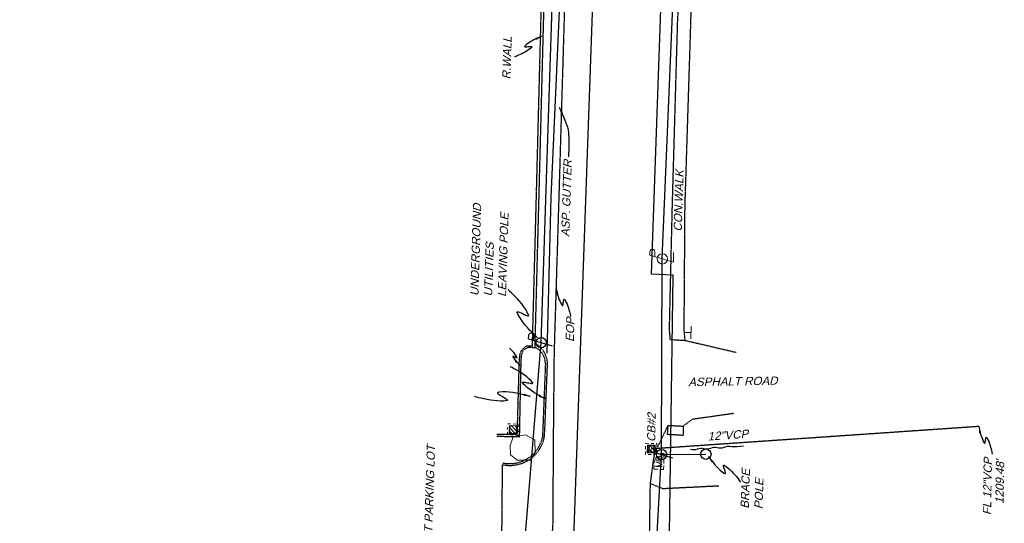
# Model space of a CAD drawing. Header units: feet. Extents: x 2383222 to 2387286, y 226448 to 228577.
# Tile 7 of 15: x 2386714 to 2387012, y 227018 to 227171. Entities that reach past the tile are written whole.
import ezdxf

# ---------------------------------------------------------------- set-up
doc = ezdxf.new("R2010")
doc.units = ezdxf.units.FT
doc.header["$MEASUREMENT"] = 0
for name, pattern in [('elecex', [0]), ('gasex', [0]), ('OhDOT_USTN1', [0.055, 0.014, -0.041]), ('OhDOT_USTN3', [0.22, 0.165, -0.055]), ('OhDOT_USTN5', [0.11, 0.055, -0.055]), ('REDO_Drainage01', [1.6, 0.85, -0.75]), ('teleex', [0]), ('waterex', [0])]:
    doc.linetypes.add(name, pattern=pattern)
for name, color, linetype in [('CM_X_Curb_Gutter', 254, 'Continuous'), ('DR_X_Cells', 121, 'Continuous'), ('DR_X_Storm_Sewer', 151, 'OhDOT_USTN5'), ('DR_X_Text', 7, 'Continuous'), ('PV_X_Curb', 120, 'OhDOT_USTN1'), ('PV_X_Driveway', 7, 'OhDOT_USTN5'), ('PV_X_EOP', 7, 'OhDOT_USTN3'), ('PV_X_Text', 7, 'Continuous'), ('PV_X_Walk', 120, 'OhDOT_USTN5'), ('RD_X_Cells', 7, 'Continuous'), ('RD_X_Misc_Items', 1, 'OhDOT_USTN3'), ('RD_X_Text', 7, 'Continuous'), ('RD_X_Wall', 120, 'OhDOT_USTN1'), ('SN_X_Public', 3, 'Continuous'), ('UT_X_Electric', 1, 'elecex'), ('UT_X_Electric_Cells', 1, 'Continuous'), ('UT_X_Electric_Text', 7, 'Continuous'), ('UT_X_Gas', 2, 'gasex'), ('UT_X_Misc_Cells', 7, 'Continuous'), ('UT_X_Telecom', 30, 'teleex'), ('UT_X_Unknown_Cells', 7, 'Continuous'), ('UT_X_Water', 133, 'waterex'), ('VG_X_Text', 7, 'Continuous')]:
    doc.layers.add(name, color=color, linetype=linetype)
doc.layers.add('SC_Scratch7', color=140, linetype='Continuous', plot=False)
doc.styles.add('Slanted Normal (0.125) Font 31', font='arial.ttf', dxfattribs={"oblique": 15, "height": 0.125})

# ---------------------------------------------------------------- blocks, each defined once
blk = doc.blocks.new('PP')
at = {"linetype": 'Continuous'}
for p, q in [((0.043, 0.16), (-0.037, -0.14)), ((0.043, 0.16), (0.085, 0.16)), ((0.026, 0.096), (0.085, 0.096))]:
    blk.add_line(p, q, dxfattribs=at)
blk.add_circle((0, 0), 0.065, dxfattribs=at)
at = {"linetype": 'Continuous', "extrusion": (0, 0, -1)}
blk.add_arc((-0.086, 0.128), 0.0319, 88.8767, 271.1233, dxfattribs=at)
blk = doc.blocks.new('PLP')
at = {"layer": 'UT_X_Misc_Cells', "color": 1, "linetype": 'Continuous', "lineweight": 0}
for p, q in [((0.043, 0.16), (0.085, 0.16)), ((0.026, 0.096), (0.085, 0.096))]:
    blk.add_line(p, q, dxfattribs=at)
at = {"layer": 'UT_X_Misc_Cells', "color": 1, "linetype": 'Continuous', "lineweight": 0, "flags": 128}
blk.add_lwpolyline([(0.043, 0.16), (-0.037, -0.14), (0.083, -0.14)], dxfattribs=at)
at = {"layer": 'UT_X_Misc_Cells', "color": 1, "linetype": 'Continuous', "lineweight": 0}
blk.add_circle((0, 0), 0.065, dxfattribs=at)
at = {"layer": 'UT_X_Misc_Cells', "color": 1, "linetype": 'Continuous', "lineweight": 0, "extrusion": (0, 0, -1)}
blk.add_arc((-0.086, 0.128), 0.0319, 88.8767, 271.1233, dxfattribs=at)
blk = doc.blocks.new('MB')
at = {"layer": 'RD_X_Cells', "color": 230, "linetype": 'Continuous', "lineweight": 0}
for p, q in [((-0.026, 0.061), (0.025, 0.061)), ((-0.026, -0.061), (0.025, -0.061))]:
    blk.add_line(p, q, dxfattribs=at)
at = {"layer": 'RD_X_Cells', "color": 230, "linetype": 'Continuous', "lineweight": 0, "flags": 128}
for points in [[(-0.1, 0.013), (-0.1, 0.061), (-0.051, 0.061)], [(-0.065, -0.04), (-0.065, 0.04), (-0.036, -0.04), (-0.008, 0.04), (-0.008, -0.04)], [(0.051, 0.003), (0.054, 0.007), (0.056, 0.009), (0.057, 0.01), (0.058, 0.012), (0.059, 0.014), (0.06, 0.016), (0.061, 0.02), (0.061, 0.022), (0.061, 0.025), (0.061, 0.029), (0.059, 0.032), (0.057, 0.034), (0.054, 0.037), (0.052, 0.038), (0.05, 0.039), (0.047, 0.04), (0.016, 0.04), (0.016, -0.04), (0.051, -0.04), (0.055, -0.037), (0.059, -0.034), (0.062, -0.029), (0.064, -0.024), (0.065, -0.018), (0.065, -0.014), (0.064, -0.01), (0.061, -0.005), (0.058, -0.001), (0.051, 0.003), (0.016, 0.003)], [(0.05, 0.061), (0.1, 0.061), (0.1, 0.013)], [(-0.051, -0.061), (-0.1, -0.061), (-0.1, -0.013)], [(0.1, -0.013), (0.1, -0.061), (0.05, -0.061)]]:
    blk.add_lwpolyline(points, dxfattribs=at)
blk = doc.blocks.new('SGN1P')
at = {"layer": 'SN_X_Public', "color": 3, "linetype": 'Continuous', "lineweight": 0}
for p, q in [((0, 0), (-0.08, 0)), ((0, 0.08), (0, -0.08))]:
    blk.add_line(p, q, dxfattribs=at)
blk = doc.blocks.new('B1')
at = {"xscale": 12, "yscale": 12, "zscale": 12}
blk.add_blockref('SGN1P', (0, 0), dxfattribs=at)
blk = doc.blocks.new('CBS_CATCH BASIN RECTANGLE')
at = {"linetype": 'Continuous', "lineweight": 0}
for p, q in [((-1.15, -0.61), (0.61, 1.15)), ((-1.15, 0.52), (-0.52, 1.15)), ((-0.55, -1.15), (1.15, 0.55)), ((0.58, -1.15), (1.15, -0.58))]:
    blk.add_line(p, q, dxfattribs=at)
at = {"linetype": 'REDO_Drainage01', "lineweight": 0}
for points in [[(-1.67, 1.67), (1.67, 1.67), (1.67, -1.67), (-1.67, -1.67), (-1.67, 1.67)], [(-1, 1), (1, 1), (1, -1), (-1, -1), (-1, 1)]]:
    blk.add_lwpolyline(points, close=True, dxfattribs=at)
at = {"linetype": 'Continuous', "lineweight": 0, "flags": 128}
blk.add_lwpolyline([(-1.15, 1.15), (1.15, 1.15), (1.15, -1.15), (-1.15, -1.15), (-1.15, 1.15)], close=True, dxfattribs=at)
blk = doc.blocks.new('ROCK')
at = {"layer": 'RD_X_Cells', "color": 120, "linetype": 'Continuous', "lineweight": 0, "flags": 128}
blk.add_lwpolyline([(-0.153, -0.097), (-0.157, 0.068), (-0.094, 0.152), (0.024, 0.158), (0.134, 0.126), (0.164, -0.027), (0.107, -0.15), (-0.056, -0.157), (-0.153, -0.097)], dxfattribs=at)

msp = doc.modelspace()

# ---------------------------------------------------------------- linework, layer by layer
at = {"layer": 'CM_X_Curb_Gutter'}
msp.add_lwpolyline([(2386873.47, 227069.84), (2386874.73, 227116.97), (2386877.21, 227173.32), (2386879.19, 227227.93), (2386880.57, 227282.54), (2386880.6, 227290.79), (2386875.03, 227294.17)], dxfattribs=at)
at = {"layer": 'DR_X_Storm_Sewer'}
msp.add_line((2387003.98, 227047.7), (2386904.9, 227040.9), dxfattribs=at)
at = {"layer": 'DR_X_Text'}
msp.add_solid([(2387004.69, 227045.8), (2387004.04, 227045.67), (2387003.98, 227047.7)], dxfattribs=at)
at = {"layer": 'PV_X_Curb'}
for points in [[(2386858.26, 227045.36), (2386864.47, 227045.37), (2386865.11, 227068.42, -0.312156), (2386867.38, 227072.03), (2386868.82, 227072.05)], [(2386858.28, 227044.77), (2386865.16, 227044.62), (2386865.64, 227068.24, -0.154315), (2386866.23, 227070.64, -0.25659), (2386868.78, 227071.52)], [(2386860.01, 227036.17, 0.416319), (2386872.63, 227044.37), (2386872.82, 227047.29), (2386873.6, 227066.76, 0.253368), (2386870.1, 227072.65)], [(2386869.94, 227071.55, -0.295398), (2386872.96, 227066.66), (2386872.07, 227044.37, -0.410794), (2386860.13, 227036.69)]]:
    msp.add_lwpolyline(points, format="xyb", dxfattribs=at)
at = {"layer": 'PV_X_Driveway'}
for points in [[(2386859.74, 227006.26), (2386860.01, 227036.17)], [(2386925.39, 227029.7), (2386908.47, 227028.86), (2386904.7, 227030.4)]]:
    msp.add_lwpolyline(points, dxfattribs=at)
at = {"layer": 'PV_X_EOP'}
for points in [[(2386895.67, 227736.11), (2386894.25, 227694.14), (2386892.65, 227652.07), (2386891.17, 227602.5), (2386890.45, 227579.77), (2386888.37, 227570.54), (2386887.63, 227538.53), (2386887.45, 227522.44), (2386887.61, 227497.74), (2386887.79, 227468.42), (2386887.08, 227445.77), (2386886.08, 227407.11), (2386885.18, 227366), (2386883.77, 227319.99), (2386882.78, 227290.72), (2386882.59, 227282.41), (2386880.63, 227227.97), (2386878.68, 227173.18), (2386877.01, 227116.92), (2386875.57, 227069.81), (2386875.36, 227047.56), (2386875.16, 227018.24), (2386873.68, 226992.02), (2386871.27, 226992.16)], [(2386930.63, 227070.03), (2386915.22, 227073.62), (2386910.72, 227073.91), (2386910.46, 227077.04), (2386911.33, 227114.09), (2386912.93, 227169.92), (2386913.31, 227176.78)], [(2386912.06, 226877.4), (2386908.3, 226878.25), (2386905.69, 226879.61), (2386904.68, 226880.29), (2386898.86, 226884.34), (2386897.99, 226887.01), (2386898.48, 226895.36), (2386901.75, 226932.02), (2386903.02, 226962.5), (2386904.24, 227001.92), (2386904.7, 227030.4), (2386905.93, 227039.5), (2386910.05, 227048.02), (2386914.58, 227047.82), (2386917.46, 227049.96), (2386929.88, 227051.72)]]:
    msp.add_lwpolyline(points, dxfattribs=at)
at = {"layer": 'PV_X_Text'}
for points in [[(2386877.14, 227144.19), (2386877.95, 227142.46), (2386878.67, 227140.77), (2386879.35, 227138.97), (2386879.62, 227138.13), (2386879.8, 227137.38), (2386879.93, 227136.45), (2386880.06, 227134.36), (2386880.06, 227132.23), (2386879.93, 227129.23)], [(2386876.17, 227089.49), (2386876.18, 227089.43), (2386876.22, 227089.24), (2386876.28, 227088.96), (2386876.37, 227088.58), (2386876.48, 227088.14), (2386876.61, 227087.64), (2386876.77, 227087.11), (2386876.95, 227086.56), (2386877.15, 227086.01), (2386877.38, 227085.47), (2386877.63, 227084.97), (2386877.9, 227084.51), (2386878.05, 227084.31), (2386878.14, 227084.23), (2386878.21, 227084.27), (2386878.27, 227084.4), (2386878.31, 227084.6), (2386878.35, 227084.85), (2386878.38, 227085.13), (2386878.41, 227085.41), (2386878.44, 227085.67), (2386878.49, 227085.9), (2386878.54, 227086.06), (2386878.6, 227086.15), (2386878.68, 227086.14), (2386878.73, 227086.09), (2386879.01, 227085.66), (2386879.27, 227085.18), (2386879.51, 227084.65), (2386879.73, 227084.11), (2386879.92, 227083.55), (2386880.09, 227083.01), (2386880.23, 227082.5), (2386880.36, 227082.02), (2386880.45, 227081.61), (2386880.53, 227081.28), (2386880.58, 227081.04), (2386880.6, 227080.91), (2386880.61, 227080.9)]]:
    msp.add_lwpolyline(points, dxfattribs=at)
for points in [[(2386878.26, 227142.5), (2386877.65, 227142.23), (2386877.14, 227144.19)], [(2386876.94, 227087.62), (2386876.29, 227087.47), (2386876.17, 227089.49)]]:
    msp.add_solid(points, dxfattribs=at)
at = {"layer": 'PV_X_Walk'}
for points in [[(2386915.22, 227073.62), (2386914.9, 227076.78), (2386915.16, 227114.08), (2386916.92, 227169.64), (2386917.56, 227194.58), (2386918.28, 227226.4), (2386919.97, 227279.8), (2386920.22, 227288.98), (2386921.51, 227325.19), (2386922.64, 227365.27), (2386938.21, 227362.16)], [(2386914.58, 227047.82), (2386914.59, 227045), (2386909.87, 227045.26), (2386910.05, 227048.02)]]:
    msp.add_lwpolyline(points, dxfattribs=at)
at = {"layer": 'RD_X_Text'}
msp.add_lwpolyline([(2386871.89, 227165.6), (2386871.82, 227165.57), (2386871.63, 227165.5), (2386871.34, 227165.38), (2386870.96, 227165.23), (2386870.51, 227165.03), (2386870, 227164.8), (2386869.47, 227164.54), (2386868.92, 227164.25), (2386868.37, 227163.94), (2386867.84, 227163.6), (2386867.35, 227163.24), (2386866.92, 227162.87), (2386866.73, 227162.68), (2386866.67, 227162.57), (2386866.72, 227162.5), (2386866.88, 227162.47), (2386867.11, 227162.47), (2386867.39, 227162.48), (2386867.7, 227162.51), (2386868.02, 227162.54), (2386868.32, 227162.56), (2386868.58, 227162.56), (2386868.77, 227162.55), (2386868.88, 227162.5), (2386868.88, 227162.41), (2386868.84, 227162.35), (2386868.44, 227161.97), (2386867.97, 227161.61), (2386867.46, 227161.26), (2386866.92, 227160.93), (2386866.37, 227160.63), (2386865.82, 227160.35), (2386865.3, 227160.11), (2386864.82, 227159.89), (2386864.41, 227159.72), (2386864.07, 227159.58), (2386863.82, 227159.49), (2386863.69, 227159.44), (2386863.67, 227159.43)], dxfattribs=at)
msp.add_solid([(2386870.16, 227164.53), (2386869.91, 227165.15), (2386871.89, 227165.6)], dxfattribs=at)
at = {"layer": 'RD_X_Wall'}
msp.add_lwpolyline([(2386874.48, 227281.98), (2386873.82, 227257.1), (2386872.78, 227216.5), (2386871.61, 227173.46), (2386870.14, 227117.01), (2386868.93, 227071.58), (2386869.83, 227071.56), (2386871.04, 227116.98), (2386872.51, 227173.44), (2386873.68, 227216.48), (2386874.72, 227257.07), (2386875.38, 227281.99)], dxfattribs=at)
at = {"layer": 'SC_Scratch7'}
msp.add_lwpolyline([(2387003.98, 227047.7), (2387003.99, 227047.63), (2387004.02, 227047.46), (2387004.07, 227047.18), (2387004.15, 227046.82), (2387004.24, 227046.4), (2387004.35, 227045.92), (2387004.48, 227045.41), (2387004.64, 227044.88), (2387004.82, 227044.35), (2387005.02, 227043.83), (2387005.24, 227043.34), (2387005.49, 227042.9), (2387005.62, 227042.7), (2387005.7, 227042.63), (2387005.77, 227042.66), (2387005.83, 227042.78), (2387005.88, 227042.97), (2387005.92, 227043.21), (2387005.96, 227043.47), (2387006, 227043.73), (2387006.04, 227043.98), (2387006.09, 227044.2), (2387006.14, 227044.36), (2387006.2, 227044.44), (2387006.28, 227044.42), (2387006.32, 227044.37), (2387006.58, 227043.96), (2387006.82, 227043.49), (2387007.03, 227042.98), (2387007.22, 227042.46), (2387007.38, 227041.92), (2387007.53, 227041.4), (2387007.65, 227040.91), (2387007.75, 227040.45), (2387007.84, 227040.06), (2387007.9, 227039.74), (2387007.94, 227039.51), (2387007.96, 227039.39), (2387007.96, 227039.37)], dxfattribs=at)
msp.add_lwpolyline([(2386932.83, 227041.71), (2386930.83, 227041.58, -0.041595), (2386928.82, 227041.63, 0.125362), (2386926.84, 227041.33, -0.167832), (2386924.84, 227041.21, 0.167832), (2386922.85, 227041.08, -0.167832), (2386920.85, 227040.96, 0.167832), (2386918.85, 227040.83, -0.167832), (2386916.86, 227040.71, -0.167832)], format="xyb", dxfattribs=at)
at = {"layer": 'UT_X_Electric'}
msp.add_lwpolyline([(2386896.58, 226749.64), (2386900.01, 226892.15), (2386908.07, 227039.19), (2386908.3, 227098.36), (2386911.59, 227177.38), (2386917.01, 227322.81), (2386921.18, 227453.49), (2386929.67, 227593.63), (2386880.02, 227707.27), (2386714.08, 227724.63)], dxfattribs=at)
at = {"layer": 'UT_X_Electric_Cells'}
msp.add_line((2386908.07, 227039.19), (2386921.44, 227039.34), dxfattribs=at)
msp.add_circle((2386921.44, 227039.34, 1225.5), 1.57, dxfattribs=at)
at = {"layer": 'UT_X_Electric_Text'}
for points in [[(2386870.6, 227074.47), (2386870.51, 227074.55), (2386870.27, 227074.78), (2386869.89, 227075.14), (2386869.4, 227075.61), (2386868.83, 227076.19), (2386868.2, 227076.85), (2386867.54, 227077.58), (2386866.87, 227078.36), (2386866.22, 227079.18), (2386865.62, 227080.02), (2386865.09, 227080.87), (2386864.65, 227081.7), (2386864.47, 227082.11), (2386864.45, 227082.32), (2386864.58, 227082.39), (2386864.83, 227082.35), (2386865.18, 227082.22), (2386865.6, 227082.03), (2386866.06, 227081.81), (2386866.52, 227081.58), (2386866.97, 227081.37), (2386867.36, 227081.2), (2386867.66, 227081.11), (2386867.86, 227081.12), (2386867.92, 227081.26), (2386867.88, 227081.38), (2386867.5, 227082.21), (2386867.01, 227083.05), (2386866.44, 227083.9), (2386865.81, 227084.73), (2386865.15, 227085.53), (2386864.48, 227086.29), (2386863.83, 227086.99), (2386863.23, 227087.61), (2386862.7, 227088.13), (2386862.26, 227088.55), (2386861.94, 227088.85), (2386861.77, 227089), (2386861.75, 227089.02)], [(2386865.35, 227066.15), (2386865.32, 227066.18), (2386865.23, 227066.26), (2386865.09, 227066.39), (2386864.92, 227066.56), (2386864.72, 227066.76), (2386864.5, 227066.99), (2386864.26, 227067.25), (2386864.02, 227067.53), (2386863.8, 227067.82), (2386863.58, 227068.11), (2386863.39, 227068.41), (2386863.24, 227068.71), (2386863.17, 227068.85), (2386863.16, 227068.93), (2386863.21, 227068.95), (2386863.3, 227068.94), (2386863.42, 227068.89), (2386863.57, 227068.83), (2386863.73, 227068.75), (2386863.89, 227068.67), (2386864.05, 227068.6), (2386864.18, 227068.55), (2386864.29, 227068.52), (2386864.36, 227068.52), (2386864.38, 227068.57), (2386864.37, 227068.61), (2386864.23, 227068.9), (2386864.06, 227069.2), (2386863.86, 227069.5), (2386863.63, 227069.79), (2386863.4, 227070.08), (2386863.16, 227070.35), (2386862.93, 227070.59), (2386862.72, 227070.81), (2386862.53, 227071), (2386862.38, 227071.15), (2386862.26, 227071.25), (2386862.2, 227071.31), (2386862.19, 227071.31)], [(2386872.88, 227056.07), (2386872.79, 227056.11), (2386872.53, 227056.24), (2386872.14, 227056.44), (2386871.64, 227056.71), (2386871.04, 227057.04), (2386870.38, 227057.43), (2386869.68, 227057.87), (2386868.96, 227058.34), (2386868.24, 227058.86), (2386867.56, 227059.39), (2386866.93, 227059.95), (2386866.38, 227060.53), (2386866.15, 227060.82), (2386866.08, 227060.98), (2386866.17, 227061.07), (2386866.38, 227061.09), (2386866.7, 227061.07), (2386867.09, 227061.01), (2386867.51, 227060.93), (2386867.94, 227060.85), (2386868.35, 227060.78), (2386868.7, 227060.74), (2386868.97, 227060.74), (2386869.13, 227060.79), (2386869.14, 227060.91), (2386869.09, 227061.01), (2386868.59, 227061.58), (2386868, 227062.15), (2386867.34, 227062.7), (2386866.64, 227063.23), (2386865.91, 227063.72), (2386865.2, 227064.18), (2386864.51, 227064.59), (2386863.88, 227064.95), (2386863.33, 227065.25), (2386862.88, 227065.49), (2386862.55, 227065.66), (2386862.38, 227065.74), (2386862.36, 227065.75)], [(2386922.25, 227038.63), (2386922.3, 227038.56), (2386922.44, 227038.36), (2386922.66, 227038.05), (2386922.96, 227037.65), (2386923.32, 227037.19), (2386923.74, 227036.67), (2386924.21, 227036.12), (2386924.71, 227035.57), (2386925.24, 227035.02), (2386925.79, 227034.51), (2386926.35, 227034.04), (2386926.91, 227033.64), (2386927.19, 227033.48), (2386927.34, 227033.44), (2386927.4, 227033.53), (2386927.4, 227033.71), (2386927.34, 227033.98), (2386927.25, 227034.3), (2386927.13, 227034.65), (2386927.01, 227035), (2386926.91, 227035.34), (2386926.83, 227035.63), (2386926.79, 227035.86), (2386926.82, 227036), (2386926.92, 227036.03), (2386927.01, 227035.99), (2386927.57, 227035.64), (2386928.13, 227035.2), (2386928.69, 227034.71), (2386929.23, 227034.18), (2386929.75, 227033.62), (2386930.23, 227033.07), (2386930.68, 227032.54), (2386931.07, 227032.04), (2386931.4, 227031.61), (2386931.66, 227031.25), (2386931.84, 227030.99), (2386931.94, 227030.86), (2386931.95, 227030.84)]]:
    msp.add_lwpolyline(points, dxfattribs=at)
for points in [[(2386868.92, 227075.61), (2386869.38, 227076.09), (2386870.6, 227074.47)], [(2386863.68, 227067.3), (2386864.14, 227067.78), (2386865.35, 227066.15)], [(2386870.95, 227056.69), (2386871.25, 227057.29), (2386872.88, 227056.07)], [(2386923.7, 227037.21), (2386923.16, 227036.82), (2386922.25, 227038.63)]]:
    msp.add_solid(points, dxfattribs=at)
at = {"layer": 'UT_X_Gas'}
msp.add_lwpolyline([(2386910.65, 226880.55), (2386909.49, 226931.37), (2386910.16, 226990.72), (2386910.2, 226993.86), (2386911.62, 227093.45), (2386905.07, 227093.74), (2386908.02, 227179.57), (2386909.78, 227234.84), (2386916.59, 227234.6), (2386917.04, 227252.12), (2386910.59, 227252.26), (2386912.29, 227308.89), (2386914.77, 227363.71), (2386916.94, 227409.77), (2386923.41, 227588.03), (2386921.22, 227663.68), (2386889.8, 227664.52), (2386889.74, 227692.21), (2386892.17, 227791.41)], dxfattribs=at)
at = {"layer": 'UT_X_Telecom'}
for points in [[(2386896.58, 226749.64), (2386900.01, 226892.15), (2386908.07, 227039.19), (2386908.3, 227098.36), (2386911.59, 227177.38), (2386917.01, 227322.81), (2386921.18, 227453.49), (2386929.67, 227593.63)], [(2386849.83, 226731.32), (2386857.37, 226898), (2386871.68, 227073.04), (2386878.73, 227288.89), (2386876.61, 227443.5), (2386877.39, 227586.69)]]:
    msp.add_lwpolyline(points, dxfattribs=at)
at = {"layer": 'UT_X_Water'}
msp.add_lwpolyline([(2386865.23, 226865.32), (2386879.57, 226982.88), (2386880.83, 226993.99), (2386888.3, 227204.2)], dxfattribs=at)
at = {"layer": 'VG_X_Text'}
msp.add_lwpolyline([(2386868.37, 227056.78), (2386868.25, 227056.82), (2386867.93, 227056.91), (2386867.42, 227057.05), (2386866.76, 227057.22), (2386865.97, 227057.4), (2386865.08, 227057.6), (2386864.11, 227057.78), (2386863.09, 227057.94), (2386862.06, 227058.07), (2386861.02, 227058.14), (2386860.02, 227058.15), (2386859.08, 227058.09), (2386858.64, 227058.02), (2386858.44, 227057.93), (2386858.46, 227057.79), (2386858.65, 227057.59), (2386858.97, 227057.36), (2386859.38, 227057.1), (2386859.85, 227056.83), (2386860.32, 227056.56), (2386860.76, 227056.3), (2386861.14, 227056.05), (2386861.4, 227055.84), (2386861.51, 227055.67), (2386861.42, 227055.55), (2386861.29, 227055.51), (2386860.39, 227055.4), (2386859.41, 227055.38), (2386858.39, 227055.42), (2386857.35, 227055.52), (2386856.32, 227055.67), (2386855.33, 227055.84), (2386854.39, 227056.03), (2386853.55, 227056.22), (2386852.82, 227056.4), (2386852.23, 227056.56), (2386851.81, 227056.68), (2386851.59, 227056.74), (2386851.56, 227056.75)], dxfattribs=at)
msp.add_solid([(2386866.35, 227056.98), (2386866.52, 227057.63), (2386868.37, 227056.78)], dxfattribs=at)

# ---------------------------------------------------------------- block references
at = {"layer": 'DR_X_Cells', "rotation": 88.23333334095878}
for p in [(2386863.22, 227046.79), (2386904.9, 227040.9)]:
    msp.add_blockref('CBS_CATCH BASIN RECTANGLE', p, dxfattribs=at)
at = {"layer": 'RD_X_Misc_Items', "xscale": 24, "yscale": 24, "zscale": 24, "rotation": 88.23333334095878}
msp.add_blockref('ROCK', (2386866.13, 227041.24), dxfattribs=at)
at = {"layer": 'SN_X_Public', "xscale": 2, "yscale": 2, "zscale": 2, "rotation": 358.2333333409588}
msp.add_blockref('B1', (2386916.96, 227076.07), dxfattribs=at)
at = {"layer": 'UT_X_Electric_Cells', "xscale": 24, "yscale": 24, "zscale": 24, "rotation": 88.23333334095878}
for name, p in [('PLP', (2386908.3, 227098.36, 1223.04)), ('PP', (2386871.68, 227073.04)), ('PP', (2386908.07, 227039.19))]:
    msp.add_blockref(name, p, dxfattribs=at)
at = {"layer": 'UT_X_Unknown_Cells', "xscale": 24, "yscale": 24, "zscale": 24, "rotation": 88.23333334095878}
msp.add_blockref('MB', (2386907.29, 227037.15), dxfattribs=at)

# ---------------------------------------------------------------- texts
at = {"layer": 'DR_X_Text', "style": 'Slanted Normal (0.125) Font 31', "oblique": 15}
for s, rotation, p in [('CB#2', 89.0881, (2386906.17, 227042.99)), ('12"VCP', 3.87, (2386922.05, 227043.44)), ('FL 12"VCP', 89.0881, (2387007.65, 227020.9)), ("1209.48'", 89.0881, (2387011.42, 227024.27))]:
    msp.add_text(s, height=2.5, rotation=rotation, dxfattribs=at).set_placement(p)
at = {"layer": 'PV_X_Text', "char_height": 2.5, "attachment_point": 1, "style": 'Slanted Normal (0.125) Font 31'}
for s, insert, width, rotation in [('ASP. GUTTER', (2386877.7, 227105.07), 37.0286, 88.1436), ('CON.WALK', (2386911.66, 227106.66), 37.0286, 88.1436), ('EOP', (2386879.05, 227073.32), 44.2227, 88.2333), ('ASPHALT ROAD', (2386916.11, 227062.38), 44.2227, 0.9496), ('ASPHALT PARKING LOT', (2386835.88, 227001.78), 44.2227, 88.2333)]:
    msp.add_mtext(s, dxfattribs=dict(at, insert=insert, width=width, rotation=rotation))
at = {"layer": 'RD_X_Text', "insert": (2386859.9, 227152.66), "char_height": 2.5, "width": 29.326, "attachment_point": 1, "rotation": 88.2333, "style": 'Slanted Normal (0.125) Font 31'}
msp.add_mtext('R.WALL', dxfattribs=at)
at = {"layer": 'UT_X_Electric_Text', "char_height": 2.5, "width": 30.4913, "attachment_point": 1, "rotation": 88.2333, "style": 'Slanted Normal (0.125) Font 31'}
for s, insert in [('UNDERGROUND UTILITIES LEAVING POLE', (2386850.23, 227087.18)), ('BRACE\\PPOLE', (2386931.93, 227022.88))]:
    msp.add_mtext(s, dxfattribs=dict(at, insert=insert))

doc.saveas('drawing.dxf')
